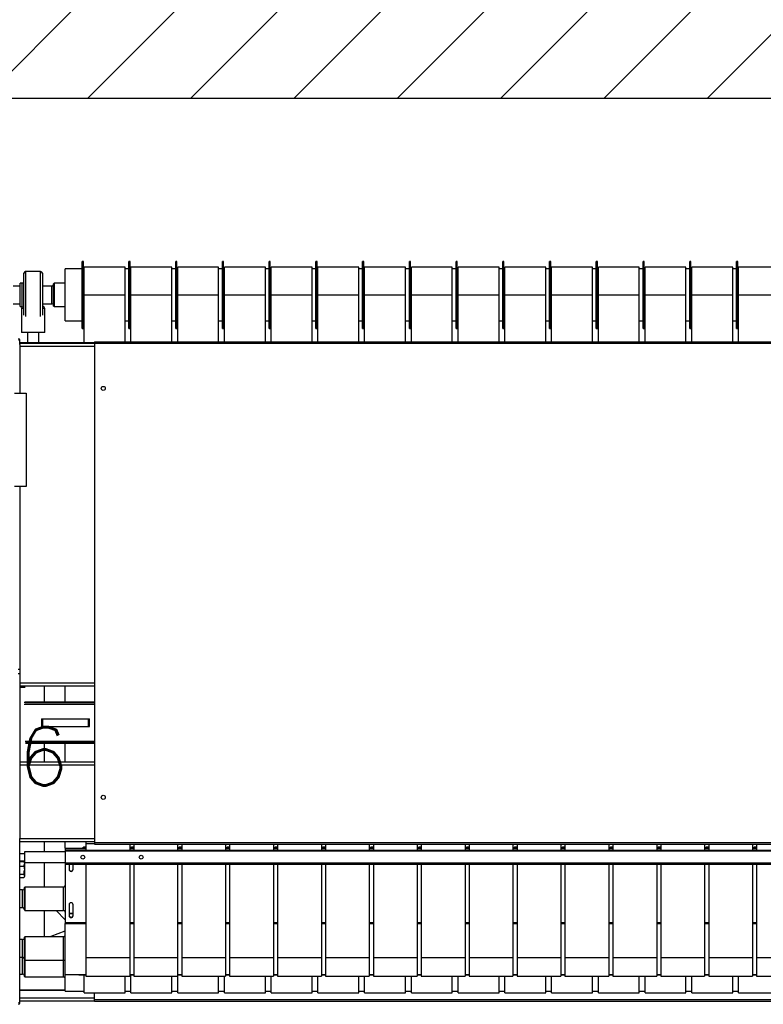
# Model space of a CAD drawing. Extents: x -21.9 to 51.8, y -25 to 17.
# Tile 11 of 53: x 8.5 to 9.7, y -7.7 to -6. Entities that reach past the tile are written whole.
import ezdxf
from ezdxf.enums import TextEntityAlignment as Align

# ---------------------------------------------------------------- set-up
doc = ezdxf.new("R2010")
doc.units = 0
doc.header["$MEASUREMENT"] = 0
for name, color, linetype in [('ELETROCALHA', 150, 'Continuous'), ('PAREDES', 8, 'Continuous'), ('TOMADAS_GERAIS', 1, 'Continuous')]:
    doc.layers.add(name, color=color, linetype=linetype)
doc.styles.add('ROMANS', font='romans')

# ---------------------------------------------------------------- blocks, each defined once
blk = doc.blocks.new('LS-09')
for p, q in [((-158.6389, 54.7677), (-158.6409, 54.7677)), ((-158.6409, 54.7627), (-158.6409, 54.7677)), ((-158.6409, 54.6527), (-158.6409, 54.7627)), ((-158.6389, 54.7627), (-158.6389, 54.7677)), ((-158.6389, 54.6527), (-158.6389, 54.7627)), ((-158.5674, 54.7577), (-158.6374, 54.7577)), ((-158.6374, 54.7102), (-158.6374, 54.7577)), ((-158.5674, 54.7102), (-158.5674, 54.7577)), ((-158.5589, 54.7677), (-158.5609, 54.7677)), ((-158.5609, 54.7627), (-158.5609, 54.7677)), ((-158.5609, 54.6527), (-158.5609, 54.7627)), ((-158.5589, 54.7627), (-158.5589, 54.7677)), ((-158.5589, 54.6527), (-158.5589, 54.7627)), ((-158.4874, 54.7577), (-158.5574, 54.7577)), ((-158.5574, 54.7102), (-158.5574, 54.7577)), ((-158.4874, 54.7102), (-158.4874, 54.7577)), ((-158.4789, 54.7677), (-158.4809, 54.7677)), ((-158.4809, 54.7627), (-158.4809, 54.7677)), ((-158.4809, 54.6527), (-158.4809, 54.7627)), ((-158.4789, 54.7627), (-158.4789, 54.7677)), ((-158.4789, 54.6527), (-158.4789, 54.7627)), ((-158.4074, 54.7577), (-158.4774, 54.7577)), ((-158.4774, 54.7102), (-158.4774, 54.7577)), ((-158.4074, 54.7102), (-158.4074, 54.7577)), ((-158.3989, 54.7677), (-158.4009, 54.7677)), ((-158.4009, 54.7627), (-158.4009, 54.7677)), ((-158.4009, 54.6527), (-158.4009, 54.7627)), ((-158.3989, 54.7627), (-158.3989, 54.7677)), ((-158.3989, 54.6527), (-158.3989, 54.7627)), ((-158.3274, 54.7577), (-158.3974, 54.7577)), ((-158.3974, 54.7102), (-158.3974, 54.7577)), ((-158.3274, 54.7102), (-158.3274, 54.7577)), ((-158.3189, 54.7677), (-158.3209, 54.7677)), ((-158.3209, 54.7627), (-158.3209, 54.7677)), ((-158.3209, 54.6527), (-158.3209, 54.7627)), ((-158.3189, 54.7627), (-158.3189, 54.7677)), ((-158.3189, 54.6527), (-158.3189, 54.7627)), ((-158.2474, 54.7577), (-158.3174, 54.7577)), ((-158.3174, 54.7102), (-158.3174, 54.7577)), ((-158.2474, 54.7102), (-158.2474, 54.7577)), ((-158.2389, 54.7677), (-158.2409, 54.7677)), ((-158.2409, 54.7627), (-158.2409, 54.7677)), ((-158.2409, 54.6527), (-158.2409, 54.7627)), ((-158.2389, 54.7627), (-158.2389, 54.7677)), ((-158.2389, 54.6527), (-158.2389, 54.7627)), ((-158.1674, 54.7577), (-158.2374, 54.7577)), ((-158.2374, 54.7102), (-158.2374, 54.7577)), ((-158.1674, 54.7102), (-158.1674, 54.7577)), ((-158.1589, 54.7677), (-158.1609, 54.7677)), ((-158.1609, 54.7627), (-158.1609, 54.7677)), ((-158.1609, 54.6527), (-158.1609, 54.7627)), ((-158.1589, 54.7627), (-158.1589, 54.7677)), ((-158.1589, 54.6527), (-158.1589, 54.7627)), ((-158.0874, 54.7577), (-158.1574, 54.7577)), ((-158.1574, 54.7102), (-158.1574, 54.7577)), ((-158.0874, 54.7102), (-158.0874, 54.7577)), ((-158.0789, 54.7677), (-158.0809, 54.7677)), ((-158.0809, 54.7627), (-158.0809, 54.7677)), ((-158.0809, 54.6527), (-158.0809, 54.7627)), ((-158.0789, 54.7627), (-158.0789, 54.7677)), ((-158.0789, 54.6527), (-158.0789, 54.7627)), ((-158.0074, 54.7577), (-158.0774, 54.7577)), ((-158.0774, 54.7102), (-158.0774, 54.7577)), ((-158.0074, 54.7102), (-158.0074, 54.7577)), ((-157.9989, 54.7677), (-158.0009, 54.7677)), ((-158.0009, 54.7627), (-158.0009, 54.7677)), ((-158.0009, 54.6527), (-158.0009, 54.7627)), ((-157.9989, 54.7627), (-157.9989, 54.7677)), ((-157.9989, 54.6527), (-157.9989, 54.7627)), ((-157.9274, 54.7577), (-157.9974, 54.7577)), ((-157.9974, 54.7102), (-157.9974, 54.7577)), ((-157.9274, 54.7102), (-157.9274, 54.7577)), ((-157.9189, 54.7677), (-157.9209, 54.7677)), ((-157.9209, 54.7627), (-157.9209, 54.7677)), ((-157.9209, 54.6527), (-157.9209, 54.7627)), ((-157.9189, 54.7627), (-157.9189, 54.7677)), ((-157.9189, 54.6527), (-157.9189, 54.7627)), ((-157.8474, 54.7577), (-157.9174, 54.7577)), ((-157.9174, 54.7102), (-157.9174, 54.7577)), ((-157.8474, 54.7102), (-157.8474, 54.7577)), ((-157.8389, 54.7677), (-157.8409, 54.7677)), ((-157.8409, 54.7627), (-157.8409, 54.7677)), ((-157.8409, 54.6527), (-157.8409, 54.7627)), ((-157.8389, 54.7627), (-157.8389, 54.7677)), ((-157.8389, 54.6527), (-157.8389, 54.7627)), ((-157.7674, 54.7577), (-157.8374, 54.7577)), ((-157.8374, 54.7102), (-157.8374, 54.7577)), ((-157.7674, 54.7102), (-157.7674, 54.7577)), ((-157.7589, 54.7677), (-157.7609, 54.7677)), ((-157.7609, 54.7627), (-157.7609, 54.7677)), ((-157.7609, 54.6527), (-157.7609, 54.7627)), ((-157.7589, 54.7627), (-157.7589, 54.7677)), ((-157.7589, 54.6527), (-157.7589, 54.7627)), ((-157.6874, 54.7577), (-157.7574, 54.7577)), ((-157.7574, 54.7102), (-157.7574, 54.7577)), ((-157.6874, 54.7102), (-157.6874, 54.7577)), ((-157.6789, 54.7677), (-157.6809, 54.7677)), ((-157.6809, 54.7627), (-157.6809, 54.7677)), ((-157.6809, 54.6527), (-157.6809, 54.7627)), ((-157.6789, 54.7627), (-157.6789, 54.7677)), ((-157.6789, 54.6527), (-157.6789, 54.7627)), ((-157.6074, 54.7577), (-157.6774, 54.7577)), ((-157.6774, 54.7102), (-157.6774, 54.7577)), ((-157.6074, 54.7102), (-157.6074, 54.7577)), ((-157.5989, 54.7677), (-157.6009, 54.7677)), ((-157.6009, 54.7627), (-157.6009, 54.7677)), ((-157.6009, 54.6527), (-157.6009, 54.7627)), ((-157.5989, 54.7627), (-157.5989, 54.7677)), ((-157.5989, 54.6527), (-157.5989, 54.7627)), ((-157.5274, 54.7577), (-157.5974, 54.7577)), ((-157.5974, 54.7102), (-157.5974, 54.7577)), ((-157.5274, 54.7102), (-157.5274, 54.7577)), ((-157.5189, 54.7677), (-157.5209, 54.7677)), ((-157.5209, 54.7627), (-157.5209, 54.7677)), ((-157.5209, 54.6527), (-157.5209, 54.7627)), ((-157.5189, 54.7627), (-157.5189, 54.7677)), ((-157.5189, 54.6527), (-157.5189, 54.7627)), ((-157.4474, 54.7577), (-157.5174, 54.7577)), ((-157.5174, 54.7102), (-157.5174, 54.7577)), ((-158.7408, 54.6753), (-158.7408, 54.7472)), ((-158.712, 54.7502), (-158.7378, 54.7502)), ((-158.7378, 54.7502), (-158.7378, 54.6733)), ((-158.712, 54.6733), (-158.712, 54.7502)), ((-158.709, 54.7472), (-158.709, 54.6753)), ((-158.6409, 54.7547), (-158.6699, 54.7547)), ((-158.6699, 54.7508), (-158.6699, 54.7547)), ((-158.6699, 54.6658), (-158.6699, 54.7508)), ((-158.6374, 54.7547), (-158.6389, 54.7547)), ((-158.5609, 54.7547), (-158.5674, 54.7547)), ((-158.5574, 54.7547), (-158.5589, 54.7547)), ((-158.4809, 54.7547), (-158.4874, 54.7547)), ((-158.4774, 54.7547), (-158.4789, 54.7547)), ((-158.4009, 54.7547), (-158.4074, 54.7547)), ((-158.3974, 54.7547), (-158.3989, 54.7547)), ((-158.3209, 54.7547), (-158.3274, 54.7547)), ((-158.3174, 54.7547), (-158.3189, 54.7547)), ((-158.2409, 54.7547), (-158.2474, 54.7547)), ((-158.2374, 54.7547), (-158.2389, 54.7547)), ((-158.1609, 54.7547), (-158.1674, 54.7547)), ((-158.1574, 54.7547), (-158.1589, 54.7547)), ((-158.0809, 54.7547), (-158.0874, 54.7547)), ((-158.0774, 54.7547), (-158.0789, 54.7547)), ((-158.0009, 54.7547), (-158.0074, 54.7547)), ((-157.9974, 54.7547), (-157.9989, 54.7547)), ((-157.9209, 54.7547), (-157.9274, 54.7547)), ((-157.9174, 54.7547), (-157.9189, 54.7547)), ((-157.8409, 54.7547), (-157.8474, 54.7547)), ((-157.8374, 54.7547), (-157.8389, 54.7547)), ((-157.7609, 54.7547), (-157.7674, 54.7547)), ((-157.7574, 54.7547), (-157.7589, 54.7547)), ((-157.6809, 54.7547), (-157.6874, 54.7547)), ((-157.6774, 54.7547), (-157.6789, 54.7547)), ((-157.6009, 54.7547), (-157.6074, 54.7547)), ((-157.5974, 54.7547), (-157.5989, 54.7547)), ((-157.5209, 54.7547), (-157.5274, 54.7547)), ((-157.5174, 54.7547), (-157.5189, 54.7547)), ((-158.7471, 54.7252), (-158.7589, 54.7252)), ((-158.7438, 54.7302), (-158.7471, 54.7302)), ((-158.7471, 54.6902), (-158.7471, 54.7302)), ((-158.7438, 54.6902), (-158.7438, 54.7302)), ((-158.6929, 54.7252), (-158.709, 54.7252)), ((-158.6929, 54.6952), (-158.6929, 54.7252)), ((-158.6889, 54.7302), (-158.6899, 54.7292)), ((-158.6899, 54.6912), (-158.6899, 54.7292)), ((-158.6699, 54.7302), (-158.6889, 54.7302)), ((-158.6889, 54.7302), (-158.6889, 54.6902)), ((-158.6374, 54.6289), (-158.6374, 54.7102)), ((-158.6374, 54.7102), (-158.5674, 54.7102)), ((-158.5674, 54.6302), (-158.5674, 54.7102)), ((-158.5574, 54.7102), (-158.4874, 54.7102)), ((-158.5574, 54.6302), (-158.5574, 54.7102)), ((-158.4874, 54.6302), (-158.4874, 54.7102)), ((-158.4774, 54.7102), (-158.4074, 54.7102)), ((-158.4774, 54.6302), (-158.4774, 54.7102)), ((-158.4074, 54.6302), (-158.4074, 54.7102)), ((-158.3974, 54.7102), (-158.3274, 54.7102)), ((-158.3974, 54.6302), (-158.3974, 54.7102)), ((-158.3274, 54.6302), (-158.3274, 54.7102)), ((-158.3174, 54.6302), (-158.3174, 54.7102)), ((-158.3174, 54.7102), (-158.2474, 54.7102)), ((-158.2474, 54.6302), (-158.2474, 54.7102)), ((-158.2374, 54.6302), (-158.2374, 54.7102)), ((-158.2374, 54.7102), (-158.1674, 54.7102)), ((-158.1674, 54.6302), (-158.1674, 54.7102)), ((-158.1574, 54.7102), (-158.0874, 54.7102)), ((-158.1574, 54.6302), (-158.1574, 54.7102)), ((-158.0874, 54.6302), (-158.0874, 54.7102)), ((-158.0774, 54.6302), (-158.0774, 54.7102)), ((-158.0774, 54.7102), (-158.0074, 54.7102)), ((-158.0074, 54.6302), (-158.0074, 54.7102)), ((-157.9974, 54.7102), (-157.9274, 54.7102)), ((-157.9974, 54.6302), (-157.9974, 54.7102)), ((-157.9274, 54.6302), (-157.9274, 54.7102)), ((-157.9174, 54.7102), (-157.8474, 54.7102)), ((-157.9174, 54.6302), (-157.9174, 54.7102)), ((-157.8474, 54.6302), (-157.8474, 54.7102)), ((-157.8374, 54.6302), (-157.8374, 54.7102)), ((-157.8374, 54.7102), (-157.7674, 54.7102)), ((-157.7674, 54.6302), (-157.7674, 54.7102)), ((-157.7574, 54.7102), (-157.6874, 54.7102)), ((-157.7574, 54.6302), (-157.7574, 54.7102)), ((-157.6874, 54.6302), (-157.6874, 54.7102)), ((-157.6774, 54.6302), (-157.6774, 54.7102)), ((-157.6774, 54.7102), (-157.6074, 54.7102)), ((-157.6074, 54.6302), (-157.6074, 54.7102)), ((-157.5974, 54.6302), (-157.5974, 54.7102)), ((-157.5974, 54.7102), (-157.5274, 54.7102)), ((-157.5274, 54.6302), (-157.5274, 54.7102)), ((-157.5174, 54.7102), (-157.4474, 54.7102)), ((-157.5174, 54.6302), (-157.5174, 54.7102)), ((-158.7589, 54.6952), (-158.7471, 54.6952)), ((-158.7471, 54.6902), (-158.7438, 54.6902)), ((-158.709, 54.6952), (-158.6929, 54.6952)), ((-158.709, 54.6902), (-158.7079, 54.6902)), ((-158.6899, 54.6912), (-158.6889, 54.6902)), ((-158.6889, 54.6902), (-158.6699, 54.6902)), ((-158.7449, 54.6872), (-158.7449, 54.6462)), ((-158.7408, 54.6872), (-158.7449, 54.6872)), ((-158.7049, 54.6872), (-158.709, 54.6872)), ((-158.7049, 54.6462), (-158.7049, 54.6872)), ((-158.6699, 54.6658), (-158.6409, 54.6658)), ((-158.6389, 54.6658), (-158.6374, 54.6658)), ((-158.5674, 54.6658), (-158.5609, 54.6658)), ((-158.5589, 54.6658), (-158.5574, 54.6658)), ((-158.4874, 54.6658), (-158.4809, 54.6658)), ((-158.4789, 54.6658), (-158.4774, 54.6658)), ((-158.4074, 54.6658), (-158.4009, 54.6658)), ((-158.3989, 54.6658), (-158.3974, 54.6658)), ((-158.3274, 54.6658), (-158.3209, 54.6658)), ((-158.3189, 54.6658), (-158.3174, 54.6658)), ((-158.2474, 54.6658), (-158.2409, 54.6658)), ((-158.2389, 54.6658), (-158.2374, 54.6658)), ((-158.1674, 54.6658), (-158.1609, 54.6658)), ((-158.1589, 54.6658), (-158.1574, 54.6658)), ((-158.0874, 54.6658), (-158.0809, 54.6658)), ((-158.0789, 54.6658), (-158.0774, 54.6658)), ((-158.0074, 54.6658), (-158.0009, 54.6658)), ((-157.9989, 54.6658), (-157.9974, 54.6658)), ((-157.9274, 54.6658), (-157.9209, 54.6658)), ((-157.9189, 54.6658), (-157.9174, 54.6658)), ((-157.8474, 54.6658), (-157.8409, 54.6658)), ((-157.8389, 54.6658), (-157.8374, 54.6658)), ((-157.7674, 54.6658), (-157.7609, 54.6658)), ((-157.7589, 54.6658), (-157.7574, 54.6658)), ((-157.6874, 54.6658), (-157.6809, 54.6658)), ((-157.6789, 54.6658), (-157.6774, 54.6658)), ((-157.6074, 54.6658), (-157.6009, 54.6658)), ((-157.5989, 54.6658), (-157.5974, 54.6658)), ((-157.5274, 54.6658), (-157.5209, 54.6658)), ((-157.5189, 54.6658), (-157.5174, 54.6658)), ((-158.7049, 54.6462), (-158.7449, 54.6462)), ((-158.7344, 54.6462), (-158.7344, 54.6289)), ((-158.7154, 54.6289), (-158.7154, 54.6462)), ((-158.6409, 54.6527), (-158.6389, 54.6527)), ((-158.5609, 54.6527), (-158.5589, 54.6527)), ((-158.4809, 54.6527), (-158.4789, 54.6527)), ((-158.4009, 54.6527), (-158.3989, 54.6527)), ((-158.3209, 54.6527), (-158.3189, 54.6527)), ((-158.2409, 54.6527), (-158.2389, 54.6527)), ((-158.1609, 54.6527), (-158.1589, 54.6527)), ((-158.0809, 54.6527), (-158.0789, 54.6527)), ((-158.0009, 54.6527), (-157.9989, 54.6527)), ((-157.9209, 54.6527), (-157.9189, 54.6527)), ((-157.8409, 54.6527), (-157.8389, 54.6527)), ((-157.7609, 54.6527), (-157.7589, 54.6527)), ((-157.6809, 54.6527), (-157.6789, 54.6527)), ((-157.6009, 54.6527), (-157.5989, 54.6527)), ((-157.5209, 54.6527), (-157.5189, 54.6527)), ((-158.7479, 54.6327), (-158.7499, 54.6327)), ((-158.7479, 54.632), (-158.7479, 54.6327)), ((-158.7479, 54.6254), (-158.7479, 54.632)), ((-158.7479, 54.6289), (-158.6199, 54.6289)), ((-158.6199, 54.6272), (-158.7479, 54.6272)), ((-158.7479, 54.6254), (-158.7479, 54.622)), ((-158.7479, 54.622), (-158.7479, 54.5422)), ((-158.6199, 54.622), (-158.7479, 54.622)), ((-158.6199, 54.6302), (-158.6199, 54.6276)), ((-158.6199, 54.6302), (-155.6199, 54.6302)), ((-158.6199, 54.6276), (-158.6199, 53.7732)), ((-158.6199, 54.6276), (-155.6199, 54.6276)), ((-158.7565, 54.5422), (-158.7366, 54.5422)), ((-158.7366, 54.5422), (-158.7366, 54.3822)), ((-158.7366, 54.3822), (-158.7565, 54.3822)), ((-158.7479, 54.3822), (-158.7479, 54.046)), ((-158.7479, 54.3822), (-158.7479, 53.7801)), ((-158.7479, 54.0692), (-158.7504, 54.0692)), ((-158.7504, 54.0622), (-158.7479, 54.0622)), ((-158.6199, 54.046), (-158.7479, 54.046)), ((-158.7479, 54.046), (-158.7479, 54.0427)), ((-158.6199, 54.0408), (-158.7479, 54.0408)), ((-158.7384, 54.0382), (-158.7479, 54.0382)), ((-158.7054, 54.0132), (-158.7054, 54.0408)), ((-158.6699, 54.0132), (-158.6699, 54.0408)), ((-158.7404, 54.0132), (-158.6199, 54.0132)), ((-158.7404, 54.0102), (-158.6199, 54.0102)), ((-158.6199, 54.0132), (-158.7384, 54.0132)), ((-158.6199, 54.0102), (-158.7384, 54.0102)), ((-158.7104, 53.9846), (-158.7104, 53.9719)), ((-158.7104, 53.9846), (-158.6304, 53.9846)), ((-158.7084, 53.9719), (-158.7084, 53.9846)), ((-158.7084, 53.9846), (-158.6284, 53.9846)), ((-158.6304, 53.9846), (-158.6304, 53.9719)), ((-158.6284, 53.9719), (-158.6284, 53.9846)), ((-158.7104, 53.9719), (-158.6304, 53.9719)), ((-158.7084, 53.9719), (-158.6284, 53.9719)), ((-158.6199, 53.9462), (-158.7384, 53.9462)), ((-158.6199, 53.9432), (-158.7384, 53.9432)), ((-158.7366, 53.9462), (-158.6199, 53.9462)), ((-158.7366, 53.9432), (-158.6199, 53.9432)), ((-158.7054, 53.9113), (-158.7054, 53.9432)), ((-158.6699, 53.9113), (-158.6699, 53.9432)), ((-158.7479, 53.9113), (-158.6199, 53.9113)), ((-158.7479, 53.9061), (-158.6199, 53.9061)), ((-158.7479, 53.7768), (-158.7479, 53.7801)), ((-158.7479, 53.7801), (-158.6199, 53.7801)), ((-158.7479, 53.4994), (-158.7479, 53.7768)), ((-158.7479, 53.7749), (-158.6199, 53.7749)), ((-158.7054, 53.7572), (-158.7054, 53.7749)), ((-158.6699, 53.7635), (-158.6699, 53.7749)), ((-158.6699, 53.7635), (-158.6345, 53.7635)), ((-158.6699, 53.7635), (-158.6699, 53.7608)), ((-158.6345, 53.7749), (-158.6345, 53.7708)), ((-158.6345, 53.7708), (-158.6345, 53.7602)), ((-158.6199, 53.7708), (-158.6345, 53.7708)), ((-158.6199, 53.7732), (-155.6199, 53.7732)), ((-158.6199, 53.7732), (-158.6199, 53.7706)), ((-158.6199, 53.7706), (-155.6199, 53.7706)), ((-158.5595, 53.7706), (-158.5595, 53.7602)), ((-158.5595, 53.7635), (-158.5525, 53.7635)), ((-158.5525, 53.7706), (-158.5525, 53.7602)), ((-158.4775, 53.7706), (-158.4775, 53.7602)), ((-158.4775, 53.7635), (-158.4705, 53.7635)), ((-158.4705, 53.7706), (-158.4705, 53.7602)), ((-158.3955, 53.7706), (-158.3955, 53.7602)), ((-158.3955, 53.7635), (-158.3885, 53.7635)), ((-158.3885, 53.7706), (-158.3885, 53.7602)), ((-158.3135, 53.7706), (-158.3135, 53.7602)), ((-158.3135, 53.7635), (-158.3065, 53.7635)), ((-158.3065, 53.7706), (-158.3065, 53.7602)), ((-158.2315, 53.7706), (-158.2315, 53.7602)), ((-158.2315, 53.7635), (-158.2245, 53.7635)), ((-158.2245, 53.7706), (-158.2245, 53.7602)), ((-158.1495, 53.7706), (-158.1495, 53.7602)), ((-158.1495, 53.7635), (-158.1425, 53.7635)), ((-158.1425, 53.7706), (-158.1425, 53.7602)), ((-158.0675, 53.7706), (-158.0675, 53.7602)), ((-158.0675, 53.7635), (-158.0605, 53.7635)), ((-158.0605, 53.7706), (-158.0605, 53.7602)), ((-157.9855, 53.7706), (-157.9855, 53.7602)), ((-157.9855, 53.7635), (-157.9785, 53.7635)), ((-157.9785, 53.7706), (-157.9785, 53.7602)), ((-157.9035, 53.7706), (-157.9035, 53.7602)), ((-157.9035, 53.7635), (-157.8965, 53.7635)), ((-157.8965, 53.7706), (-157.8965, 53.7602)), ((-157.8215, 53.7706), (-157.8215, 53.7602)), ((-157.8215, 53.7635), (-157.8145, 53.7635)), ((-157.8145, 53.7706), (-157.8145, 53.7602)), ((-157.7395, 53.7706), (-157.7395, 53.7602)), ((-157.7395, 53.7635), (-157.7325, 53.7635)), ((-157.7325, 53.7706), (-157.7325, 53.7602)), ((-157.6575, 53.7706), (-157.6575, 53.7602)), ((-157.6575, 53.7635), (-157.6505, 53.7635)), ((-157.6505, 53.7706), (-157.6505, 53.7602)), ((-157.5755, 53.7706), (-157.5755, 53.7602)), ((-157.5755, 53.7635), (-157.5685, 53.7635)), ((-157.5685, 53.7706), (-157.5685, 53.7602)), ((-157.4935, 53.7706), (-157.4935, 53.7602)), ((-157.4935, 53.7635), (-157.4865, 53.7635)), ((-157.4865, 53.7706), (-157.4865, 53.7602)), ((-158.7399, 53.7537), (-158.7479, 53.7537)), ((-158.7399, 53.7572), (-158.7399, 53.7382)), ((-158.6699, 53.7572), (-158.7399, 53.7572)), ((-158.6699, 53.7608), (-158.6699, 53.7602)), ((-158.6699, 53.7608), (-158.6345, 53.7608)), ((-158.6699, 53.7602), (-158.6699, 53.7582)), ((-158.6699, 53.7602), (-155.5699, 53.7602)), ((-155.5699, 53.7582), (-158.6699, 53.7582)), ((-158.6699, 53.7582), (-158.6699, 53.7382)), ((-158.5595, 53.7608), (-158.5525, 53.7608)), ((-158.4775, 53.7608), (-158.4705, 53.7608)), ((-158.3955, 53.7608), (-158.3885, 53.7608)), ((-158.3135, 53.7608), (-158.3065, 53.7608)), ((-158.2315, 53.7608), (-158.2245, 53.7608)), ((-158.1495, 53.7608), (-158.1425, 53.7608)), ((-158.0675, 53.7608), (-158.0605, 53.7608)), ((-157.9855, 53.7608), (-157.9785, 53.7608)), ((-157.9035, 53.7608), (-157.8965, 53.7608)), ((-157.8215, 53.7608), (-157.8145, 53.7608)), ((-157.7395, 53.7608), (-157.7325, 53.7608)), ((-157.6575, 53.7608), (-157.6505, 53.7608)), ((-157.5755, 53.7608), (-157.5685, 53.7608)), ((-157.4935, 53.7608), (-157.4865, 53.7608)), ((-158.7479, 53.7417), (-158.7399, 53.7417)), ((-158.7479, 53.741), (-158.741, 53.741)), ((-158.7479, 53.7326), (-158.741, 53.7326)), ((-158.7406, 53.7402), (-158.741, 53.741)), ((-158.7399, 53.7392), (-158.7405, 53.7402)), ((-158.7399, 53.7382), (-158.7399, 53.7368)), ((-158.6699, 53.7382), (-158.7399, 53.7382)), ((-158.7399, 53.7368), (-158.7399, 53.7257)), ((-158.7054, 53.697), (-158.7054, 53.7382)), ((-158.6699, 53.7382), (-155.5699, 53.7382)), ((-158.6699, 53.7382), (-158.6699, 53.7362)), ((-158.6699, 53.7362), (-155.5699, 53.7362)), ((-158.6699, 53.7362), (-158.6699, 53.6363)), ((-158.6634, 53.7362), (-158.6634, 53.727)), ((-158.6564, 53.727), (-158.6564, 53.7362)), ((-158.6345, 53.7362), (-158.6345, 53.5757)), ((-158.5595, 53.7362), (-158.5595, 53.5757)), ((-158.5525, 53.7362), (-158.5525, 53.5757)), ((-158.4775, 53.7362), (-158.4775, 53.5757)), ((-158.4705, 53.7362), (-158.4705, 53.5757)), ((-158.3955, 53.7362), (-158.3955, 53.5757)), ((-158.3885, 53.7362), (-158.3885, 53.5757)), ((-158.3135, 53.7362), (-158.3135, 53.5757)), ((-158.3065, 53.7362), (-158.3065, 53.5757)), ((-158.2315, 53.7362), (-158.2315, 53.5757)), ((-158.2245, 53.7362), (-158.2245, 53.5757)), ((-158.1495, 53.7362), (-158.1495, 53.5757)), ((-158.1425, 53.7362), (-158.1425, 53.5757)), ((-158.0675, 53.7362), (-158.0675, 53.5757)), ((-158.0605, 53.7362), (-158.0605, 53.5757)), ((-157.9855, 53.7362), (-157.9855, 53.5757)), ((-157.9785, 53.7362), (-157.9785, 53.5757)), ((-157.9035, 53.7362), (-157.9035, 53.5757)), ((-157.8965, 53.7362), (-157.8965, 53.5757)), ((-157.8215, 53.7362), (-157.8215, 53.5757)), ((-157.8145, 53.7362), (-157.8145, 53.5757)), ((-157.7395, 53.7362), (-157.7395, 53.5757)), ((-157.7325, 53.7362), (-157.7325, 53.5757)), ((-157.6575, 53.7362), (-157.6575, 53.5757)), ((-157.6505, 53.7362), (-157.6505, 53.5757)), ((-157.5755, 53.7362), (-157.5755, 53.5757)), ((-157.5685, 53.7362), (-157.5685, 53.5757)), ((-157.4935, 53.7362), (-157.4935, 53.5757)), ((-157.4865, 53.7362), (-157.4865, 53.5757)), ((-158.7479, 53.7188), (-158.741, 53.7188)), ((-158.7479, 53.7135), (-158.741, 53.7135)), ((-158.7405, 53.7143), (-158.7399, 53.7152)), ((-158.7399, 53.7257), (-158.7399, 53.7162)), ((-158.7399, 53.7162), (-158.7399, 53.7152)), ((-158.7389, 53.697), (-158.7399, 53.696)), ((-158.7399, 53.6903), (-158.7399, 53.696)), ((-158.6729, 53.697), (-158.7389, 53.697)), ((-158.7389, 53.697), (-158.7389, 53.691)), ((-158.6729, 53.691), (-158.6729, 53.697)), ((-158.7429, 53.692), (-158.7479, 53.692)), ((-158.7429, 53.6875), (-158.7429, 53.692)), ((-158.7429, 53.662), (-158.7429, 53.6875)), ((-158.7399, 53.658), (-158.7399, 53.6903)), ((-158.7389, 53.691), (-158.7389, 53.657)), ((-158.6729, 53.657), (-158.6729, 53.691)), ((-158.7479, 53.662), (-158.7429, 53.662)), ((-158.6634, 53.6669), (-158.6634, 53.6481)), ((-158.6564, 53.6481), (-158.6564, 53.6669)), ((-158.7399, 53.658), (-158.7389, 53.657)), ((-158.7389, 53.657), (-158.6729, 53.657)), ((-158.7054, 53.612), (-158.7054, 53.657)), ((-158.6856, 53.657), (-158.6699, 53.6412)), ((-158.6634, 53.6524), (-158.6564, 53.6524)), ((-158.6634, 53.6518), (-158.6564, 53.6518)), ((-158.6699, 53.6363), (-158.6699, 53.6347)), ((-158.6699, 53.6363), (-158.6345, 53.6363)), ((-158.6699, 53.6347), (-158.6345, 53.6347)), ((-158.6699, 53.5572), (-158.6699, 53.6347)), ((-158.5595, 53.6363), (-158.5525, 53.6363)), ((-158.5595, 53.6347), (-158.5525, 53.6347)), ((-158.4775, 53.6363), (-158.4705, 53.6363)), ((-158.4775, 53.6347), (-158.4705, 53.6347)), ((-158.3955, 53.6363), (-158.3885, 53.6363)), ((-158.3955, 53.6347), (-158.3885, 53.6347)), ((-158.3135, 53.6363), (-158.3065, 53.6363)), ((-158.3135, 53.6347), (-158.3065, 53.6347)), ((-158.2315, 53.6363), (-158.2245, 53.6363)), ((-158.2315, 53.6347), (-158.2245, 53.6347)), ((-158.1495, 53.6363), (-158.1425, 53.6363)), ((-158.1495, 53.6347), (-158.1425, 53.6347)), ((-158.0675, 53.6363), (-158.0605, 53.6363)), ((-158.0675, 53.6347), (-158.0605, 53.6347)), ((-157.9855, 53.6363), (-157.9785, 53.6363)), ((-157.9855, 53.6347), (-157.9785, 53.6347)), ((-157.9035, 53.6363), (-157.8965, 53.6363)), ((-157.9035, 53.6347), (-157.8965, 53.6347)), ((-157.8215, 53.6363), (-157.8145, 53.6363)), ((-157.8215, 53.6347), (-157.8145, 53.6347)), ((-157.7395, 53.6363), (-157.7325, 53.6363)), ((-157.7395, 53.6347), (-157.7325, 53.6347)), ((-157.6575, 53.6363), (-157.6505, 53.6363)), ((-157.6575, 53.6347), (-157.6505, 53.6347)), ((-157.5755, 53.6363), (-157.5685, 53.6363)), ((-157.5755, 53.6347), (-157.5685, 53.6347)), ((-157.4935, 53.6363), (-157.4865, 53.6363)), ((-157.4935, 53.6347), (-157.4865, 53.6347)), ((-158.7389, 53.612), (-158.7399, 53.611)), ((-158.7399, 53.6002), (-158.7399, 53.611)), ((-158.6729, 53.612), (-158.7389, 53.612)), ((-158.7389, 53.612), (-158.7389, 53.6006)), ((-158.6946, 53.6126), (-158.6947, 53.612)), ((-158.6706, 53.6215), (-158.6946, 53.6126)), ((-158.6729, 53.6006), (-158.6729, 53.612)), ((-158.6699, 53.6209), (-158.6706, 53.6215)), ((-158.7429, 53.607), (-158.7479, 53.607)), ((-158.7429, 53.5984), (-158.7429, 53.607)), ((-158.7429, 53.577), (-158.7429, 53.5984)), ((-158.7399, 53.573), (-158.7399, 53.6002)), ((-158.7389, 53.6006), (-158.7389, 53.572)), ((-158.6729, 53.572), (-158.6729, 53.6006)), ((-158.7479, 53.577), (-158.7429, 53.577)), ((-158.7429, 53.5482), (-158.7429, 53.577)), ((-158.7399, 53.573), (-158.7389, 53.572)), ((-158.7399, 53.5442), (-158.7399, 53.573)), ((-158.7389, 53.572), (-158.6729, 53.572)), ((-158.7389, 53.572), (-158.7389, 53.5433)), ((-158.6729, 53.5432), (-158.6729, 53.572)), ((-158.5595, 53.5757), (-158.6345, 53.5757)), ((-158.6345, 53.5757), (-158.6345, 53.5445)), ((-158.5595, 53.5757), (-158.5595, 53.5445)), ((-158.4775, 53.5757), (-158.5525, 53.5757)), ((-158.5525, 53.5757), (-158.5525, 53.5445)), ((-158.4775, 53.5757), (-158.4775, 53.5445)), ((-158.3955, 53.5757), (-158.4705, 53.5757)), ((-158.4705, 53.5757), (-158.4705, 53.5445)), ((-158.3955, 53.5757), (-158.3955, 53.5445)), ((-158.3135, 53.5757), (-158.3885, 53.5757)), ((-158.3885, 53.5757), (-158.3885, 53.5445)), ((-158.3135, 53.5757), (-158.3135, 53.5445)), ((-158.2315, 53.5757), (-158.3065, 53.5757)), ((-158.3065, 53.5757), (-158.3065, 53.5445)), ((-158.2315, 53.5757), (-158.2315, 53.5445)), ((-158.1495, 53.5757), (-158.2245, 53.5757)), ((-158.2245, 53.5757), (-158.2245, 53.5445)), ((-158.1495, 53.5757), (-158.1495, 53.5445)), ((-158.0675, 53.5757), (-158.1425, 53.5757)), ((-158.1425, 53.5757), (-158.1425, 53.5445)), ((-158.0675, 53.5757), (-158.0675, 53.5445)), ((-157.9855, 53.5757), (-158.0605, 53.5757)), ((-158.0605, 53.5757), (-158.0605, 53.5445)), ((-157.9855, 53.5757), (-157.9855, 53.5445)), ((-157.9035, 53.5757), (-157.9785, 53.5757)), ((-157.9785, 53.5757), (-157.9785, 53.5445)), ((-157.9035, 53.5757), (-157.9035, 53.5445)), ((-157.8215, 53.5757), (-157.8965, 53.5757)), ((-157.8965, 53.5757), (-157.8965, 53.5445)), ((-157.8215, 53.5757), (-157.8215, 53.5445)), ((-157.7395, 53.5757), (-157.8145, 53.5757)), ((-157.8145, 53.5757), (-157.8145, 53.5445)), ((-157.7395, 53.5757), (-157.7395, 53.5445)), ((-157.6575, 53.5757), (-157.7325, 53.5757)), ((-157.7325, 53.5757), (-157.7325, 53.5445)), ((-157.6575, 53.5757), (-157.6575, 53.5445)), ((-157.5755, 53.5757), (-157.6505, 53.5757)), ((-157.6505, 53.5757), (-157.6505, 53.5445)), ((-157.5755, 53.5757), (-157.5755, 53.5445)), ((-157.4935, 53.5757), (-157.5685, 53.5757)), ((-157.5685, 53.5757), (-157.5685, 53.5445)), ((-157.4935, 53.5757), (-157.4935, 53.5445)), ((-157.4115, 53.5757), (-157.4865, 53.5757)), ((-157.4865, 53.5757), (-157.4865, 53.5445)), ((-158.7479, 53.5482), (-158.7429, 53.5482)), ((-158.7399, 53.5442), (-158.7389, 53.5432)), ((-158.6699, 53.5475), (-158.6699, 53.5572)), ((-158.6699, 53.5475), (-158.6345, 53.5475)), ((-158.6699, 53.5187), (-158.6699, 53.5475)), ((-158.6469, 53.5475), (-158.6469, 53.547)), ((-158.6469, 53.547), (-158.6345, 53.547)), ((-158.6374, 53.5158), (-158.6374, 53.547)), ((-158.6345, 53.5445), (-158.5595, 53.5445)), ((-158.5674, 53.5158), (-158.5674, 53.5445)), ((-158.5595, 53.5475), (-158.5525, 53.5475)), ((-158.5595, 53.547), (-158.5525, 53.547)), ((-158.5574, 53.5158), (-158.5574, 53.547)), ((-158.5525, 53.5445), (-158.4775, 53.5445)), ((-158.4874, 53.5158), (-158.4874, 53.5445)), ((-158.4775, 53.5475), (-158.4705, 53.5475)), ((-158.4775, 53.547), (-158.4705, 53.547)), ((-158.4774, 53.5158), (-158.4774, 53.547)), ((-158.4705, 53.5445), (-158.3955, 53.5445)), ((-158.4074, 53.5158), (-158.4074, 53.5445)), ((-158.3974, 53.5158), (-158.3974, 53.5445)), ((-158.3955, 53.5475), (-158.3885, 53.5475)), ((-158.3955, 53.547), (-158.3885, 53.547)), ((-158.3885, 53.5445), (-158.3135, 53.5445)), ((-158.3274, 53.5158), (-158.3274, 53.5445)), ((-158.3174, 53.5158), (-158.3174, 53.5445)), ((-158.3135, 53.5475), (-158.3065, 53.5475)), ((-158.3135, 53.547), (-158.3065, 53.547)), ((-158.3065, 53.5445), (-158.2315, 53.5445)), ((-158.2474, 53.5158), (-158.2474, 53.5445)), ((-158.2374, 53.5158), (-158.2374, 53.5445)), ((-158.2315, 53.5475), (-158.2245, 53.5475)), ((-158.2315, 53.547), (-158.2245, 53.547)), ((-158.2245, 53.5445), (-158.1495, 53.5445)), ((-158.1674, 53.5158), (-158.1674, 53.5445)), ((-158.1574, 53.5158), (-158.1574, 53.5445)), ((-158.1495, 53.5475), (-158.1425, 53.5475)), ((-158.1495, 53.547), (-158.1425, 53.547)), ((-158.1425, 53.5445), (-158.0675, 53.5445)), ((-158.0874, 53.5158), (-158.0874, 53.5445)), ((-158.0774, 53.5158), (-158.0774, 53.5445)), ((-158.0675, 53.5475), (-158.0605, 53.5475)), ((-158.0675, 53.547), (-158.0605, 53.547)), ((-158.0605, 53.5445), (-157.9855, 53.5445)), ((-158.0074, 53.5158), (-158.0074, 53.5445)), ((-157.9974, 53.5158), (-157.9974, 53.5445)), ((-157.9855, 53.5475), (-157.9785, 53.5475)), ((-157.9855, 53.547), (-157.9785, 53.547)), ((-157.9785, 53.5445), (-157.9035, 53.5445)), ((-157.9274, 53.5158), (-157.9274, 53.5445)), ((-157.9174, 53.5158), (-157.9174, 53.5445)), ((-157.9035, 53.5475), (-157.8965, 53.5475)), ((-157.9035, 53.547), (-157.8965, 53.547)), ((-157.8965, 53.5445), (-157.8215, 53.5445)), ((-157.8474, 53.5158), (-157.8474, 53.5445)), ((-157.8374, 53.5158), (-157.8374, 53.5445)), ((-157.8215, 53.5475), (-157.8145, 53.5475)), ((-157.8215, 53.547), (-157.8145, 53.547)), ((-157.8145, 53.5445), (-157.7395, 53.5445)), ((-157.7674, 53.5158), (-157.7674, 53.5445)), ((-157.7574, 53.5158), (-157.7574, 53.5445)), ((-157.7395, 53.5475), (-157.7325, 53.5475)), ((-157.7395, 53.547), (-157.7325, 53.547)), ((-157.7325, 53.5445), (-157.6575, 53.5445)), ((-157.6874, 53.5158), (-157.6874, 53.5445)), ((-157.6774, 53.5158), (-157.6774, 53.5445)), ((-157.6575, 53.5475), (-157.6505, 53.5475)), ((-157.6575, 53.547), (-157.6505, 53.547)), ((-157.6505, 53.5445), (-157.5755, 53.5445)), ((-157.6074, 53.5158), (-157.6074, 53.5445)), ((-157.5974, 53.5158), (-157.5974, 53.5445)), ((-157.5755, 53.5475), (-157.5685, 53.5475)), ((-157.5755, 53.547), (-157.5685, 53.547)), ((-157.5685, 53.5445), (-157.4935, 53.5445)), ((-157.5274, 53.5158), (-157.5274, 53.5445)), ((-157.5174, 53.5158), (-157.5174, 53.5445)), ((-157.4935, 53.5475), (-157.4865, 53.5475)), ((-157.4935, 53.547), (-157.4865, 53.547)), ((-157.4865, 53.5445), (-157.4115, 53.5445)), ((-158.7389, 53.5433), (-158.7389, 53.5432)), ((-158.7389, 53.5432), (-158.6729, 53.5432)), ((-158.7479, 53.5212), (-158.6699, 53.5212)), ((-158.7479, 53.5207), (-158.6699, 53.5207)), ((-158.6699, 53.5187), (-158.6374, 53.5187)), ((-158.6374, 53.5158), (-158.5674, 53.5158)), ((-158.6199, 53.5038), (-158.6199, 53.5158)), ((-158.5674, 53.5187), (-158.5574, 53.5187)), ((-158.5574, 53.5158), (-158.4874, 53.5158)), ((-158.4874, 53.5187), (-158.4774, 53.5187)), ((-158.4774, 53.5158), (-158.4074, 53.5158)), ((-158.4074, 53.5187), (-158.3974, 53.5187)), ((-158.3974, 53.5158), (-158.3274, 53.5158)), ((-158.3274, 53.5187), (-158.3174, 53.5187)), ((-158.3174, 53.5158), (-158.2474, 53.5158)), ((-158.2474, 53.5187), (-158.2374, 53.5187)), ((-158.2374, 53.5158), (-158.1674, 53.5158)), ((-158.1674, 53.5187), (-158.1574, 53.5187)), ((-158.1574, 53.5158), (-158.0874, 53.5158)), ((-158.0874, 53.5187), (-158.0774, 53.5187)), ((-158.0774, 53.5158), (-158.0074, 53.5158)), ((-158.0074, 53.5187), (-157.9974, 53.5187)), ((-157.9974, 53.5158), (-157.9274, 53.5158)), ((-157.9274, 53.5187), (-157.9174, 53.5187)), ((-157.9174, 53.5158), (-157.8474, 53.5158)), ((-157.8474, 53.5187), (-157.8374, 53.5187)), ((-157.8374, 53.5158), (-157.7674, 53.5158)), ((-157.7674, 53.5187), (-157.7574, 53.5187)), ((-157.7574, 53.5158), (-157.6874, 53.5158)), ((-157.6874, 53.5187), (-157.6774, 53.5187)), ((-157.6774, 53.5158), (-157.6074, 53.5158)), ((-157.6074, 53.5187), (-157.5974, 53.5187)), ((-157.5974, 53.5158), (-157.5274, 53.5158)), ((-157.5274, 53.5187), (-157.5174, 53.5187)), ((-157.5174, 53.5158), (-157.4474, 53.5158)), ((-158.7479, 53.4987), (-158.7499, 53.4987)), ((-158.7479, 53.5077), (-158.6199, 53.5077)), ((-158.7479, 53.5025), (-158.6199, 53.5025)), ((-158.7479, 53.4987), (-158.7479, 53.4994)), ((-155.6199, 53.5038), (-158.6199, 53.5038)), ((-158.6199, 53.5012), (-158.6199, 53.5038)), ((-155.6199, 53.5012), (-158.6199, 53.5012))]:
    blk.add_line(p, q)
at = {"flags": 128}
for points in [[(-158.7438, 54.6902), (-158.7432, 54.6902), (-158.7428, 54.6901)], [(-158.6394, 53.7647), (-158.6392, 53.765), (-158.6388, 53.7654), (-158.6382, 53.7657), (-158.6374, 53.7659), (-158.6366, 53.7659), (-158.6358, 53.7658), (-158.6351, 53.7655), (-158.6346, 53.7652), (-158.6345, 53.765)], [(-158.6388, 53.7641), (-158.639, 53.7641), (-158.6393, 53.7644), (-158.6394, 53.7647)], [(-158.6361, 53.7656), (-158.6353, 53.7654), (-158.6347, 53.7651), (-158.6345, 53.7647), (-158.6346, 53.7643), (-158.6351, 53.764), (-158.6359, 53.7638), (-158.6368, 53.7637), (-158.6377, 53.7637), (-158.6385, 53.7639), (-158.639, 53.7642), (-158.6393, 53.7646), (-158.6391, 53.765), (-158.6386, 53.7653), (-158.6379, 53.7656), (-158.637, 53.7657), (-158.6361, 53.7656)], [(-158.6345, 53.7644), (-158.6347, 53.7642), (-158.635, 53.7641)], [(-158.5574, 53.7647), (-158.5572, 53.765), (-158.5568, 53.7654), (-158.5562, 53.7657), (-158.5554, 53.7659), (-158.5546, 53.7659), (-158.5538, 53.7658), (-158.5531, 53.7655), (-158.5526, 53.7652), (-158.5525, 53.765)], [(-158.5568, 53.7641), (-158.557, 53.7641), (-158.5573, 53.7644), (-158.5574, 53.7647)], [(-158.5541, 53.7656), (-158.5533, 53.7654), (-158.5527, 53.7651), (-158.5525, 53.7647), (-158.5526, 53.7643), (-158.5531, 53.764), (-158.5539, 53.7638), (-158.5548, 53.7637), (-158.5557, 53.7637), (-158.5565, 53.7639), (-158.557, 53.7642), (-158.5573, 53.7646), (-158.5571, 53.765), (-158.5566, 53.7653), (-158.5559, 53.7656), (-158.555, 53.7657), (-158.5541, 53.7656)], [(-158.5525, 53.7644), (-158.5527, 53.7642), (-158.553, 53.7641)], [(-158.4754, 53.7647), (-158.4752, 53.765), (-158.4748, 53.7654), (-158.4742, 53.7657), (-158.4734, 53.7659), (-158.4726, 53.7659), (-158.4718, 53.7658), (-158.4711, 53.7655), (-158.4706, 53.7652), (-158.4705, 53.765)], [(-158.4748, 53.7641), (-158.475, 53.7641), (-158.4753, 53.7644), (-158.4754, 53.7647)], [(-158.4721, 53.7656), (-158.4713, 53.7654), (-158.4707, 53.7651), (-158.4705, 53.7647), (-158.4706, 53.7643), (-158.4711, 53.764), (-158.4719, 53.7638), (-158.4728, 53.7637), (-158.4737, 53.7637), (-158.4745, 53.7639), (-158.475, 53.7642), (-158.4753, 53.7646), (-158.4751, 53.765), (-158.4746, 53.7653), (-158.4739, 53.7656), (-158.473, 53.7657), (-158.4721, 53.7656)], [(-158.4705, 53.7644), (-158.4707, 53.7642), (-158.471, 53.7641)], [(-158.3934, 53.7647), (-158.3932, 53.765), (-158.3928, 53.7654), (-158.3922, 53.7657), (-158.3914, 53.7659), (-158.3906, 53.7659), (-158.3898, 53.7658), (-158.3891, 53.7655), (-158.3886, 53.7652), (-158.3885, 53.765)], [(-158.3928, 53.7641), (-158.393, 53.7641), (-158.3933, 53.7644), (-158.3934, 53.7647)], [(-158.3901, 53.7656), (-158.3893, 53.7654), (-158.3887, 53.7651), (-158.3885, 53.7647), (-158.3886, 53.7643), (-158.3891, 53.764), (-158.3899, 53.7638), (-158.3908, 53.7637), (-158.3917, 53.7637), (-158.3925, 53.7639), (-158.393, 53.7642), (-158.3933, 53.7646), (-158.3931, 53.765), (-158.3926, 53.7653), (-158.3919, 53.7656), (-158.391, 53.7657), (-158.3901, 53.7656)], [(-158.3885, 53.7644), (-158.3887, 53.7642), (-158.389, 53.7641)], [(-158.3114, 53.7647), (-158.3112, 53.765), (-158.3108, 53.7654), (-158.3102, 53.7657), (-158.3094, 53.7659), (-158.3086, 53.7659), (-158.3078, 53.7658), (-158.3071, 53.7655), (-158.3066, 53.7652), (-158.3065, 53.765)], [(-158.3108, 53.7641), (-158.311, 53.7641), (-158.3113, 53.7644), (-158.3114, 53.7647)], [(-158.3081, 53.7656), (-158.3073, 53.7654), (-158.3067, 53.7651), (-158.3065, 53.7647), (-158.3066, 53.7643), (-158.3071, 53.764), (-158.3079, 53.7638), (-158.3088, 53.7637), (-158.3097, 53.7637), (-158.3105, 53.7639), (-158.311, 53.7642), (-158.3113, 53.7646), (-158.3111, 53.765), (-158.3106, 53.7653), (-158.3099, 53.7656), (-158.309, 53.7657), (-158.3081, 53.7656)], [(-158.3065, 53.7644), (-158.3067, 53.7642), (-158.307, 53.7641)], [(-158.2294, 53.7647), (-158.2292, 53.765), (-158.2288, 53.7654), (-158.2282, 53.7657), (-158.2274, 53.7659), (-158.2266, 53.7659), (-158.2258, 53.7658), (-158.2251, 53.7655), (-158.2246, 53.7652), (-158.2245, 53.765)], [(-158.2288, 53.7641), (-158.229, 53.7641), (-158.2293, 53.7644), (-158.2294, 53.7647)], [(-158.2261, 53.7656), (-158.2253, 53.7654), (-158.2247, 53.7651), (-158.2245, 53.7647), (-158.2246, 53.7643), (-158.2251, 53.764), (-158.2259, 53.7638), (-158.2268, 53.7637), (-158.2277, 53.7637), (-158.2285, 53.7639), (-158.229, 53.7642), (-158.2293, 53.7646), (-158.2291, 53.765), (-158.2286, 53.7653), (-158.2279, 53.7656), (-158.227, 53.7657), (-158.2261, 53.7656)], [(-158.2245, 53.7644), (-158.2247, 53.7642), (-158.225, 53.7641)], [(-158.1474, 53.7647), (-158.1472, 53.765), (-158.1468, 53.7654), (-158.1462, 53.7657), (-158.1454, 53.7659), (-158.1446, 53.7659), (-158.1438, 53.7658), (-158.1431, 53.7655), (-158.1426, 53.7652), (-158.1425, 53.765)], [(-158.1468, 53.7641), (-158.147, 53.7641), (-158.1473, 53.7644), (-158.1474, 53.7647)], [(-158.1441, 53.7656), (-158.1433, 53.7654), (-158.1427, 53.7651), (-158.1425, 53.7647), (-158.1426, 53.7643), (-158.1431, 53.764), (-158.1439, 53.7638), (-158.1448, 53.7637), (-158.1457, 53.7637), (-158.1465, 53.7639), (-158.147, 53.7642), (-158.1473, 53.7646), (-158.1471, 53.765), (-158.1466, 53.7653), (-158.1459, 53.7656), (-158.145, 53.7657), (-158.1441, 53.7656)], [(-158.1425, 53.7644), (-158.1427, 53.7642), (-158.143, 53.7641)], [(-158.0654, 53.7647), (-158.0652, 53.765), (-158.0648, 53.7654), (-158.0642, 53.7657), (-158.0634, 53.7659), (-158.0626, 53.7659), (-158.0618, 53.7658), (-158.0611, 53.7655), (-158.0606, 53.7652), (-158.0605, 53.765)], [(-158.0648, 53.7641), (-158.065, 53.7641), (-158.0653, 53.7644), (-158.0654, 53.7647)], [(-158.0621, 53.7656), (-158.0613, 53.7654), (-158.0607, 53.7651), (-158.0605, 53.7647), (-158.0606, 53.7643), (-158.0611, 53.764), (-158.0619, 53.7638), (-158.0628, 53.7637), (-158.0637, 53.7637), (-158.0645, 53.7639), (-158.065, 53.7642), (-158.0653, 53.7646), (-158.0651, 53.765), (-158.0646, 53.7653), (-158.0639, 53.7656), (-158.063, 53.7657), (-158.0621, 53.7656)], [(-158.0605, 53.7644), (-158.0607, 53.7642), (-158.061, 53.7641)], [(-157.9834, 53.7647), (-157.9832, 53.765), (-157.9828, 53.7654), (-157.9822, 53.7657), (-157.9814, 53.7659), (-157.9806, 53.7659), (-157.9798, 53.7658), (-157.9791, 53.7655), (-157.9786, 53.7652), (-157.9785, 53.765)], [(-157.9828, 53.7641), (-157.983, 53.7641), (-157.9833, 53.7644), (-157.9834, 53.7647)], [(-157.9801, 53.7656), (-157.9793, 53.7654), (-157.9787, 53.7651), (-157.9785, 53.7647), (-157.9786, 53.7643), (-157.9791, 53.764), (-157.9799, 53.7638), (-157.9808, 53.7637), (-157.9817, 53.7637), (-157.9825, 53.7639), (-157.983, 53.7642), (-157.9833, 53.7646), (-157.9831, 53.765), (-157.9826, 53.7653), (-157.9819, 53.7656), (-157.981, 53.7657), (-157.9801, 53.7656)], [(-157.9785, 53.7644), (-157.9787, 53.7642), (-157.979, 53.7641)], [(-157.9014, 53.7647), (-157.9012, 53.765), (-157.9008, 53.7654), (-157.9002, 53.7657), (-157.8994, 53.7659), (-157.8986, 53.7659), (-157.8978, 53.7658), (-157.8971, 53.7655), (-157.8966, 53.7652), (-157.8965, 53.765)], [(-157.9008, 53.7641), (-157.901, 53.7641), (-157.9013, 53.7644), (-157.9014, 53.7647)], [(-157.8981, 53.7656), (-157.8973, 53.7654), (-157.8967, 53.7651), (-157.8965, 53.7647), (-157.8966, 53.7643), (-157.8971, 53.764), (-157.8979, 53.7638), (-157.8988, 53.7637), (-157.8997, 53.7637), (-157.9005, 53.7639), (-157.901, 53.7642), (-157.9013, 53.7646), (-157.9011, 53.765), (-157.9006, 53.7653), (-157.8999, 53.7656), (-157.899, 53.7657), (-157.8981, 53.7656)], [(-157.8965, 53.7644), (-157.8967, 53.7642), (-157.897, 53.7641)], [(-157.8194, 53.7647), (-157.8192, 53.765), (-157.8188, 53.7654), (-157.8182, 53.7657), (-157.8174, 53.7659), (-157.8166, 53.7659), (-157.8158, 53.7658), (-157.8151, 53.7655), (-157.8146, 53.7652), (-157.8145, 53.765)], [(-157.8188, 53.7641), (-157.819, 53.7641), (-157.8193, 53.7644), (-157.8194, 53.7647)], [(-157.8161, 53.7656), (-157.8153, 53.7654), (-157.8147, 53.7651), (-157.8145, 53.7647), (-157.8146, 53.7643), (-157.8151, 53.764), (-157.8159, 53.7638), (-157.8168, 53.7637), (-157.8177, 53.7637), (-157.8185, 53.7639), (-157.819, 53.7642), (-157.8193, 53.7646), (-157.8191, 53.765), (-157.8186, 53.7653), (-157.8179, 53.7656), (-157.817, 53.7657), (-157.8161, 53.7656)], [(-157.8145, 53.7644), (-157.8147, 53.7642), (-157.815, 53.7641)], [(-157.7374, 53.7647), (-157.7372, 53.765), (-157.7368, 53.7654), (-157.7362, 53.7657), (-157.7354, 53.7659), (-157.7346, 53.7659), (-157.7338, 53.7658), (-157.7331, 53.7655), (-157.7326, 53.7652), (-157.7325, 53.765)], [(-157.7368, 53.7641), (-157.737, 53.7641), (-157.7373, 53.7644), (-157.7374, 53.7647)], [(-157.7341, 53.7656), (-157.7333, 53.7654), (-157.7327, 53.7651), (-157.7325, 53.7647), (-157.7326, 53.7643), (-157.7331, 53.764), (-157.7339, 53.7638), (-157.7348, 53.7637), (-157.7357, 53.7637), (-157.7365, 53.7639), (-157.737, 53.7642), (-157.7373, 53.7646), (-157.7371, 53.765), (-157.7366, 53.7653), (-157.7359, 53.7656), (-157.735, 53.7657), (-157.7341, 53.7656)], [(-157.7325, 53.7644), (-157.7327, 53.7642), (-157.733, 53.7641)], [(-157.6554, 53.7647), (-157.6552, 53.765), (-157.6548, 53.7654), (-157.6542, 53.7657), (-157.6534, 53.7659), (-157.6526, 53.7659), (-157.6518, 53.7658), (-157.6511, 53.7655), (-157.6506, 53.7652), (-157.6505, 53.765)], [(-157.6548, 53.7641), (-157.655, 53.7641), (-157.6553, 53.7644), (-157.6554, 53.7647)], [(-157.6521, 53.7656), (-157.6513, 53.7654), (-157.6507, 53.7651), (-157.6505, 53.7647), (-157.6506, 53.7643), (-157.6511, 53.764), (-157.6519, 53.7638), (-157.6528, 53.7637), (-157.6537, 53.7637), (-157.6545, 53.7639), (-157.655, 53.7642), (-157.6553, 53.7646), (-157.6551, 53.765), (-157.6546, 53.7653), (-157.6539, 53.7656), (-157.653, 53.7657), (-157.6521, 53.7656)], [(-157.6505, 53.7644), (-157.6507, 53.7642), (-157.651, 53.7641)], [(-157.5734, 53.7647), (-157.5732, 53.765), (-157.5728, 53.7654), (-157.5722, 53.7657), (-157.5714, 53.7659), (-157.5706, 53.7659), (-157.5698, 53.7658), (-157.5691, 53.7655), (-157.5686, 53.7652), (-157.5685, 53.765)], [(-157.5728, 53.7641), (-157.573, 53.7641), (-157.5733, 53.7644), (-157.5734, 53.7647)], [(-157.5701, 53.7656), (-157.5693, 53.7654), (-157.5687, 53.7651), (-157.5685, 53.7647), (-157.5686, 53.7643), (-157.5691, 53.764), (-157.5699, 53.7638), (-157.5708, 53.7637), (-157.5717, 53.7637), (-157.5725, 53.7639), (-157.573, 53.7642), (-157.5733, 53.7646), (-157.5731, 53.765), (-157.5726, 53.7653), (-157.5719, 53.7656), (-157.571, 53.7657), (-157.5701, 53.7656)], [(-157.5685, 53.7644), (-157.5687, 53.7642), (-157.569, 53.7641)], [(-157.4914, 53.7647), (-157.4912, 53.765), (-157.4908, 53.7654), (-157.4902, 53.7657), (-157.4894, 53.7659), (-157.4886, 53.7659), (-157.4878, 53.7658), (-157.4871, 53.7655), (-157.4866, 53.7652), (-157.4865, 53.765)], [(-157.4908, 53.7641), (-157.491, 53.7641), (-157.4913, 53.7644), (-157.4914, 53.7647)], [(-157.4881, 53.7656), (-157.4873, 53.7654), (-157.4867, 53.7651), (-157.4865, 53.7647), (-157.4866, 53.7643), (-157.4871, 53.764), (-157.4879, 53.7638), (-157.4888, 53.7637), (-157.4897, 53.7637), (-157.4905, 53.7639), (-157.491, 53.7642), (-157.4913, 53.7646), (-157.4911, 53.765), (-157.4906, 53.7653), (-157.4899, 53.7656), (-157.489, 53.7657), (-157.4881, 53.7656)], [(-157.4865, 53.7644), (-157.4867, 53.7642), (-157.487, 53.7641)], [(-158.741, 53.741), (-158.7402, 53.7389), (-158.7399, 53.7368)], [(-158.741, 53.7326), (-158.7402, 53.7292), (-158.7399, 53.7257)], [(-158.741, 53.7188), (-158.74, 53.7169), (-158.7399, 53.7162)], [(-158.7399, 53.7162), (-158.7405, 53.7142), (-158.741, 53.7135)]]:
    blk.add_lwpolyline(points, dxfattribs=at)
for centre, radius in [((-158.6049, 54.5502), 0.0035), ((-158.6049, 53.8506), 0.0035), ((-158.6399, 53.7482), 0.0033), ((-158.5399, 53.7482), 0.0033)]:
    blk.add_circle(centre, radius)
for centre, radius, start, end in [((-158.7378, 54.7472), 0.003, 90, 180), ((-158.712, 54.7472), 0.003, 0, 90), ((-158.7438, 54.7332), 0.003, 270, 0), ((-158.6929, 54.7282), 0.003, 270, 0), ((-158.7419, 54.6872), 0.003, 108.4615, 180), ((-158.7079, 54.6872), 0.003, 0, 90), ((-158.6929, 54.6922), 0.003, 0, 90), ((-158.7504, 54.6327), 0.0025, 359.9781, 78.5049), ((-158.7493, 53.7369), 0.00938, 332.3351, 359.134), ((-158.7635, 53.7258), 0.0236, 342.6591, 359.6045), ((-158.6599, 53.7279), 0.0035, 182.6969, 357.3031), ((-158.6599, 53.7272), 0.0035, 182.6969, 357.3031), ((-158.7429, 53.695), 0.003, 270, 0), ((-158.6729, 53.7), 0.003, 270, 0), ((-158.7429, 53.659), 0.003, 0, 90), ((-158.6599, 53.6667), 0.0035, 2.6969, 177.3031), ((-158.6729, 53.654), 0.003, 0, 90), ((-158.6599, 53.6489), 0.0035, 182.6969, 357.3031), ((-158.6599, 53.6482), 0.0035, 182.6969, 357.3031), ((-158.6729, 53.615), 0.003, 270, 0), ((-158.7429, 53.61), 0.003, 270, 0), ((-158.7429, 53.574), 0.003, 0, 90), ((-158.6729, 53.569), 0.003, 0, 90), ((-158.7429, 53.5452), 0.003, 0, 90), ((-158.6729, 53.5402), 0.003, 0, 90), ((-158.7502, 53.4987), 0.00236, 278.8453, 1.8581)]:
    blk.add_arc(centre, radius, start, end)
blk = doc.blocks.new('TE3MED06')
for p, q in [((-1.617, 1.949), (-0.353, 4.139)), ((0, 1.32), (0, 4.36)), ((0.353, 4.139), (1.631, 1.925)), ((-1.297, 1.32), (1.28, 1.32)), ((0, 0), (0, 1.32))]:
    blk.add_line(p, q)
blk.add_circle((-0.015, 2.44), 1.98)
for centre, start, end in [((0, 3.967), 26.0479, 153.9521), ((-1.302, 1.713), 143.1332, 270.777), ((1.3, 1.713), 267.1811, 32.5689)]:
    blk.add_arc(centre, 0.393, start, end)
at = {"linetype": 'Continuous'}
for points in [[(0, 4.36), (1.631, 1.925), (0.208, 4.3)], [(1.631, 1.925), (0, 4.36), (1.693, 1.721)], [(0, 1.32), (1.693, 1.721), (0, 4.36)], [(0.353, 4.139), (0.208, 4.3), (1.631, 1.925)], [(1.693, 1.721), (0, 1.32), (1.64, 1.516)], [(1.28, 1.32), (1.64, 1.516), (0, 1.32)], [(1.64, 1.516), (1.28, 1.32), (1.487, 1.367)]]:
    blk.add_solid(points, dxfattribs=at)
at = {"style": 'ROMANS', "flags": 8}
for tag, p in [('020', (-5.076, 2.065)), ('001', (3.707, 2.065))]:
    blk.add_attdef(tag, text='', height=1.6, dxfattribs=at).set_placement(p, align=Align.MIDDLE_CENTER)

msp = doc.modelspace()

# ---------------------------------------------------------------- hatches: boundary and pattern name
at = {"layer": 'ELETROCALHA'}
h = msp.add_hatch(dxfattribs=at)
h.set_pattern_fill('ANSI31', color=256, style=0)
h.set_pattern_definition([(45, (0.34918, 16.03201), (-0.08838835, 0.08838835), [])])
h.paths.add_polyline_path([(7.443, -5.9849), (7.443, -6.1349), (16.85, -6.1349), (16.85, -5.9849)])

# ---------------------------------------------------------------- linework, layer by layer
msp.add_line((16.85, -6.1349), (7.368, -6.1349), dxfattribs=at)

# ---------------------------------------------------------------- block references
at = {"layer": 'PAREDES', "lineweight": -3}
msp.add_blockref('LS-09', (167.2199, -61.1811), dxfattribs=at)
at = {"layer": 'TOMADAS_GERAIS'}
ref = msp.add_blockref('TE3MED06', (8.254, -7.3938), dxfattribs=dict(at, xscale=0.05297509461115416, yscale=0.05297509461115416, zscale=0.05297509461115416))
ref.add_attrib('001', '26', dxfattribs={"layer": '0', "height": 0.1, "style": 'ROMANS', "flags": 8}).set_placement((8.4695, -7.2605), align=Align.MIDDLE_CENTER)

doc.saveas('drawing.dxf')
